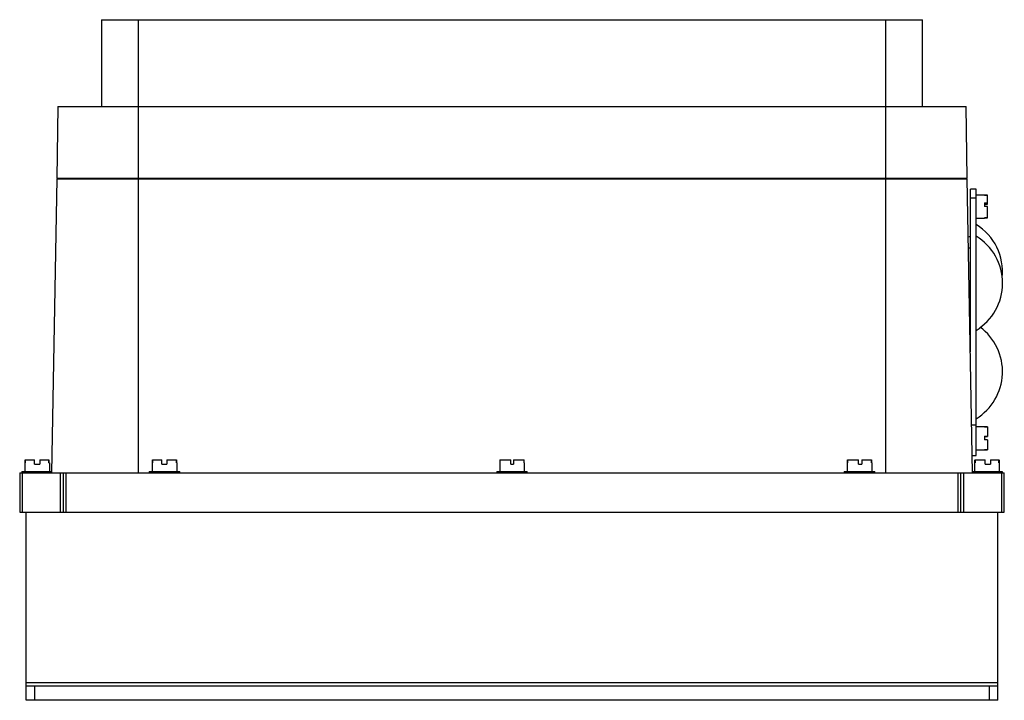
# Model space of a CAD drawing. Header units: millimetres. Extents: x 50 to 390, y 186 to 421.
import ezdxf

# ---------------------------------------------------------------- set-up
doc = ezdxf.new("R2010")
doc.units = ezdxf.units.MM
doc.header["$LTSCALE"] = 39.449108
doc.layers.get('0').update_dxf_attribs({"linetype": 'CONTINUOUS'})

msp = doc.modelspace()

# ---------------------------------------------------------------- linework, layer by layer
at = {"color": 7, "linetype": 'Continuous'}
for p, q in [((78.1, 420.83), (78.1, 390.83)), ((78.1, 420.83), (361.66, 420.83)), ((90.88, 390.83), (90.88, 420.83)), ((348.88, 420.83), (348.88, 390.83)), ((361.66, 390.83), (361.66, 420.83)), ((63.1, 390.83), (62.67, 366.13)), ((63.1, 390.83), (376.66, 390.83)), ((90.88, 264.33), (90.88, 390.83)), ((348.88, 390.83), (348.88, 264.33)), ((377.09, 366.13), (376.66, 390.83)), ((62.65, 365.83), (60.88, 264.33)), ((62.65, 365.83), (377.11, 365.83)), ((62.67, 366.13), (377.09, 366.13)), ((65.66, 366.13), (65.65, 365.83)), ((374.11, 365.83), (374.1, 366.13)), ((378.88, 264.33), (377.11, 365.83)), ((380.15, 362.33), (378.15, 362.33)), ((378.15, 306.16), (378.15, 362.33)), ((380.15, 270.33), (380.15, 362.33)), ((378.15, 359.33), (380.15, 359.33)), ((380.15, 360.33), (383.05, 360.33)), ((383.05, 360.33), (383.05, 360.27)), ((383.05, 360.3), (384.05, 360.3)), ((384.05, 360.27), (383.05, 360.27)), ((383.05, 357.56), (384.05, 357.56)), ((383.05, 357.56), (383.05, 356.36)), ((383.05, 357.14), (384.05, 357.14)), ((384.05, 357.14), (384.05, 360.3)), ((384.05, 356.36), (383.05, 356.36)), ((384.05, 352.37), (384.05, 356.36)), ((380.15, 352.33), (383.05, 352.33)), ((383.05, 352.39), (384.05, 352.39)), ((383.05, 352.39), (383.05, 352.33)), ((384.05, 352.37), (383.05, 352.37)), ((377.46, 345.87), (378.15, 346.12)), ((377.53, 341.9), (378.15, 342.12)), ((377.95, 317.62), (378.15, 317.54)), ((378.06, 311.59), (378.15, 311.62)), ((380.15, 280.83), (378.59, 280.83)), ((380.15, 280.33), (383.05, 280.33)), ((383.05, 280.33), (383.05, 280.29)), ((383.05, 280.3), (384.05, 280.3)), ((384.05, 280.29), (383.05, 280.29)), ((384.05, 280.29), (384.05, 276.93)), ((383.05, 277.06), (384.05, 277.06)), ((383.05, 277.06), (383.05, 275.73)), ((383.05, 276.93), (384.05, 276.93)), ((384.05, 275.73), (383.05, 275.73)), ((384.05, 275.73), (384.05, 272.37)), ((380.15, 272.33), (383.05, 272.33)), ((384.05, 272.37), (383.05, 272.37)), ((383.05, 272.37), (384.05, 272.37)), ((383.05, 272.37), (383.05, 272.33)), ((51.76, 268.83), (51.76, 267.83)), ((51.76, 268.83), (55.05, 268.83)), ((51.78, 267.83), (51.78, 268.83)), ((55.05, 267.33), (55.05, 268.83)), ((56.8, 268.83), (56.8, 267.33)), ((56.8, 268.83), (60, 268.83)), ((59.98, 268.83), (59.98, 267.83)), ((60, 267.83), (60, 268.83)), ((95.71, 268.83), (95.71, 267.83)), ((95.71, 268.83), (98.92, 268.83)), ((95.76, 267.83), (95.76, 268.83)), ((98.92, 267.33), (98.92, 268.83)), ((100.67, 268.83), (100.67, 267.33)), ((100.67, 268.83), (104.05, 268.83)), ((104, 268.83), (104, 267.83)), ((104.05, 267.83), (104.05, 268.83)), ((215.71, 268.83), (219.5, 268.83)), ((215.71, 268.83), (215.71, 267.83)), ((215.78, 267.83), (215.78, 268.83)), ((219.5, 267.33), (219.5, 268.83)), ((220.39, 268.83), (224.05, 268.83)), ((220.39, 268.83), (220.39, 267.33)), ((223.98, 268.83), (223.98, 267.83)), ((224.05, 267.83), (224.05, 268.83)), ((335.71, 268.83), (339.54, 268.83)), ((335.71, 268.83), (335.71, 267.83)), ((335.76, 267.83), (335.76, 268.83)), ((339.54, 267.33), (339.54, 268.83)), ((340.68, 268.83), (344.05, 268.83)), ((340.68, 268.83), (340.68, 267.33)), ((344, 268.83), (344, 267.83)), ((344.05, 267.83), (344.05, 268.83)), ((378.78, 270.33), (380.15, 270.33)), ((379.71, 267.83), (379.71, 268.83)), ((379.76, 268.83), (383.31, 268.83)), ((379.76, 268.83), (379.76, 267.83)), ((383.31, 267.33), (383.31, 268.83)), ((385.06, 268.83), (388, 268.83)), ((385.06, 268.83), (385.06, 267.33)), ((388, 267.83), (388, 268.83)), ((388.05, 268.83), (388.05, 267.83)), ((51.63, 267.83), (51.63, 264.83)), ((51.63, 267.83), (51.76, 267.83)), ((55.05, 267.33), (56.8, 267.33)), ((60, 267.83), (60.13, 267.83)), ((60.13, 267.83), (60.13, 264.83)), ((95.63, 267.83), (95.63, 264.83)), ((95.63, 267.83), (95.71, 267.83)), ((98.92, 267.33), (100.67, 267.33)), ((104.05, 267.83), (104.13, 267.83)), ((104.13, 267.83), (104.13, 264.83)), ((215.63, 267.83), (215.71, 267.83)), ((215.63, 267.83), (215.63, 264.83)), ((219.5, 267.33), (220.39, 267.33)), ((224.05, 267.83), (224.13, 267.83)), ((224.13, 267.83), (224.13, 264.83)), ((335.63, 267.83), (335.71, 267.83)), ((335.63, 267.83), (335.63, 264.83)), ((339.54, 267.33), (340.68, 267.33)), ((344.05, 267.83), (344.13, 267.83)), ((344.13, 267.83), (344.13, 264.83)), ((379.63, 267.83), (379.76, 267.83)), ((379.63, 267.83), (379.63, 264.83)), ((383.31, 267.33), (385.06, 267.33)), ((388, 267.83), (388.13, 267.83)), ((388.13, 267.83), (388.13, 264.83)), ((49.88, 264.33), (49.88, 250.83)), ((49.88, 264.33), (389.88, 264.33)), ((50.63, 264.83), (50.63, 264.33)), ((50.63, 264.83), (60.88, 264.83)), ((50.88, 250.83), (50.88, 264.33)), ((55.88, 264.33), (55.88, 264.83)), ((60.88, 264.33), (60.88, 264.83)), ((63.88, 264.33), (63.88, 250.83)), ((64.88, 264.33), (64.88, 250.83)), ((65.88, 250.83), (65.88, 264.33)), ((94.63, 264.83), (94.63, 264.33)), ((94.63, 264.83), (105.13, 264.83)), ((105.13, 264.33), (105.13, 264.83)), ((214.63, 264.83), (225.13, 264.83)), ((214.63, 264.83), (214.63, 264.33)), ((225.13, 264.33), (225.13, 264.83)), ((334.63, 264.83), (345.13, 264.83)), ((334.63, 264.83), (334.63, 264.33)), ((345.13, 264.33), (345.13, 264.83)), ((373.88, 264.33), (373.88, 250.83)), ((374.88, 250.83), (374.88, 264.33)), ((375.88, 250.83), (375.88, 264.33)), ((378.87, 264.83), (389.13, 264.83)), ((383.88, 264.83), (383.88, 264.33)), ((388.88, 264.33), (388.88, 250.83)), ((389.13, 264.83), (389.13, 264.33)), ((389.88, 250.83), (389.88, 264.33)), ((49.88, 250.83), (389.88, 250.83)), ((52.08, 185.83), (52.08, 250.83)), ((387.68, 185.83), (387.68, 250.83)), ((387.68, 191.83), (52.08, 191.83)), ((52.08, 190.83), (387.68, 190.83)), ((55.08, 185.83), (55.08, 190.83)), ((384.68, 190.83), (384.68, 185.83)), ((387.68, 185.83), (52.08, 185.83))]:
    msp.add_line(p, q, dxfattribs=at)
for centre, start, end in [((370.19, 333.83), 353.9269, 58.5244), ((370.19, 329.83), 301.4756, 58.5244), ((370.19, 299.33), 301.4756, 53.627)]:
    msp.add_arc(centre, 19.08, start, end, dxfattribs=at)

doc.saveas('drawing.dxf')
